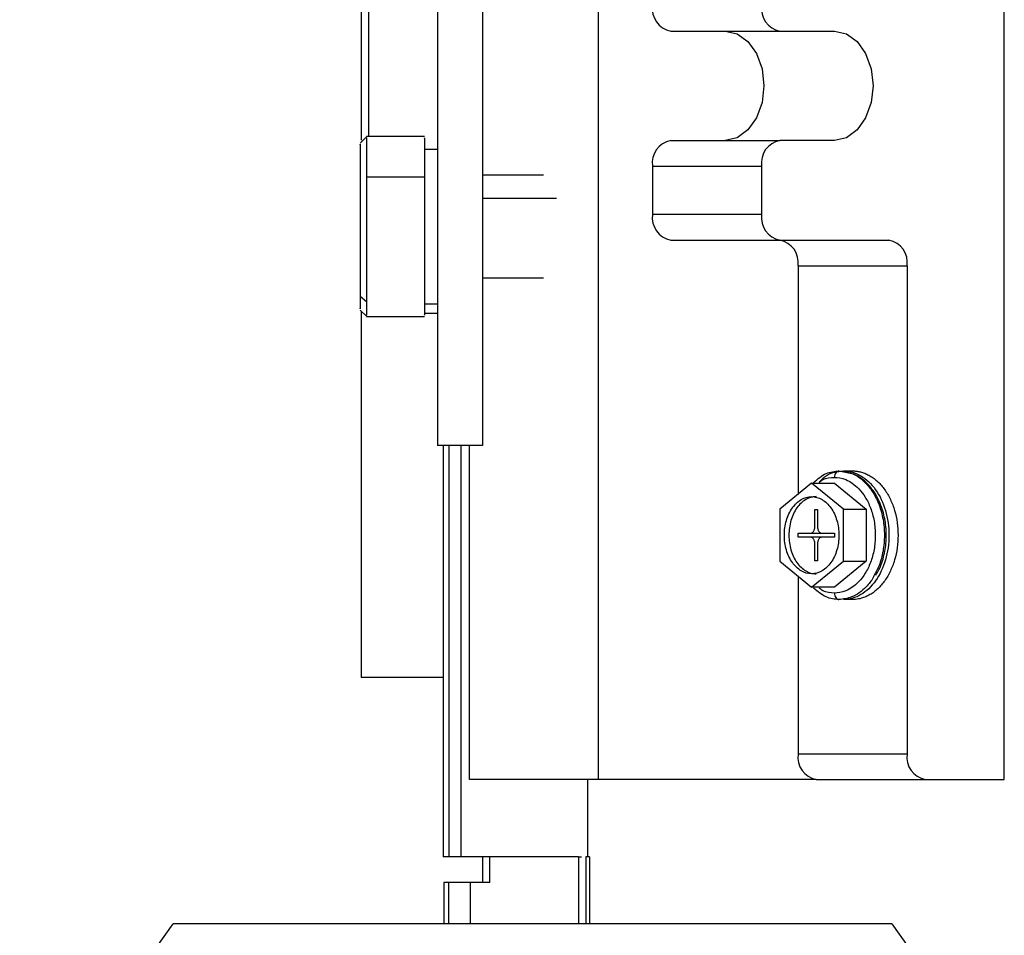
# Model space of a CAD drawing. Header units: inches. Extents: x 3 to 150, y 3 to 116.
# Tile 8 of 64: x 30.63 to 33.65, y 71.44 to 74.24. Entities that reach past the tile are written whole.
import ezdxf

# ---------------------------------------------------------------- set-up
doc = ezdxf.new("R2010")
doc.units = ezdxf.units.IN
doc.header["$LTSCALE"] = 14
doc.header["$MEASUREMENT"] = 0
doc.layers.add('DIMENSIONS', color=140, linetype='Continuous', lineweight=25)
doc.styles.add('SLDTEXTSTYLE0', font='TXT', dxfattribs={"width": 0.7})
doc.dimstyles.new('SLDDIMSTYLE0', dxfattribs={"dimtxt": 1.189453, "dimasz": 1.82, "dimexe": 0, "dimexo": 0.0625, "dimgap": 0.297363, "dimtad": 0, "dimtih": 1, "dimtoh": 1, "dimrnd": 1e-09, "dimzin": 12, "dimdsep": 46, "dimtxsty": 'SLDTEXTSTYLE0', "dimsah": 1, "dimcen": 0.09, "dimadec": 0, "dimazin": 3, "dimtfac": 1, "dimtofl": 0, "dimtmove": 0, "dimatfit": 3, "dimfxl": 0, "dimfrac": 2, "dimtolj": 1, "dimtzin": 12, "dimarcsym": 0})

# ---------------------------------------------------------------- blocks, each defined once
blk = doc.blocks.new('_D')
at = {"layer": 'DIMENSIONS'}
for p, q in [((32.2729, 82.3633), (17.2297, 82.3633)), ((18.9797, 82.3633), (18.9797, 69.4957)), ((16.7177, 67.339), (16.3183, 67.339)), ((16.3183, 67.339), (16.3183, 65.4486)), ((21.2418, 67.339), (21.6412, 67.339)), ((21.6412, 67.339), (21.6412, 65.4486)), ((16.3183, 65.4486), (16.7177, 65.4486)), ((21.6412, 65.4486), (21.2418, 65.4486)), ((18.9797, 50.0278), (18.9797, 65.1823)), ((28.0012, 50.0278), (17.2297, 50.0278))]:
    blk.add_line(p, q, dxfattribs=at)
for points in [[(18.9797, 82.3633), (18.6997, 80.5433), (19.2597, 80.5433)], [(18.9797, 50.0278), (19.2597, 51.8478), (18.6997, 51.8478)]]:
    blk.add_solid(points, dxfattribs=at)
at = {"layer": 'DIMENSIONS', "char_height": 1.16667, "attachment_point": 1, "style": 'SLDTEXTSTYLE0'}
for s, insert in [('32.34', (16.7177, 69.1092)), ('821.3', (16.7177, 66.9525))]:
    blk.add_mtext(s, dxfattribs=dict(at, insert=insert))

msp = doc.modelspace()

# ---------------------------------------------------------------- linework, layer by layer
for p, q in [((32.4027, 71.9144), (32.4027, 78.3121)), ((33.6452, 71.9144), (33.6452, 78.3121)), ((31.6769, 74.589), (31.6769, 73.8718)), ((31.6999, 73.8829), (31.6999, 74.5898)), ((32.6239, 74.2058), (32.958, 74.2058)), ((32.958, 74.2058), (33.125, 74.2058)), ((31.6935, 73.8831), (31.6735, 73.8631)), ((31.8705, 73.8829), (31.6933, 73.8829)), ((31.9099, 73.8436), (31.8705, 73.8436)), ((32.6239, 73.8711), (32.958, 73.8711)), ((33.125, 73.8711), (32.958, 73.8711)), ((32.5682, 73.7924), (32.9023, 73.7924)), ((32.5682, 73.7924), (32.5682, 73.6448)), ((32.9023, 73.7924), (32.9023, 73.6448)), ((31.8705, 73.7585), (31.6933, 73.7585)), ((32.2347, 73.7648), (32.0477, 73.7648)), ((32.2746, 73.6937), (32.0477, 73.6937)), ((32.5682, 73.6448), (32.9023, 73.6448)), ((32.6239, 73.566), (32.958, 73.566)), ((32.958, 73.566), (33.2921, 73.566)), ((33.0137, 73.4873), (33.3477, 73.4873)), ((33.0137, 73.4873), (33.0137, 72.7875)), ((33.3477, 73.4873), (33.3477, 71.9932)), ((32.0477, 73.4499), (32.2347, 73.4499)), ((31.6933, 73.3769), (31.6737, 73.3934)), ((31.8705, 73.3711), (31.9099, 73.3711)), ((31.6735, 73.3516), (31.6935, 73.3316)), ((31.6769, 73.3483), (31.6769, 72.2274)), ((31.6933, 73.3318), (31.8705, 73.3318)), ((31.9099, 73.3416), (31.8705, 73.3416)), ((32.0477, 72.9367), (31.9099, 72.9367)), ((31.9271, 72.9367), (31.9271, 71.6782)), ((31.9456, 71.6782), (31.9456, 72.9367)), ((31.9824, 71.6782), (31.9824, 72.9367)), ((32.0077, 71.9144), (32.0077, 72.9367)), ((33.1389, 72.8593), (33.1593, 72.8552)), ((33.1529, 72.8593), (33.1807, 72.8593)), ((33.0554, 72.8216), (32.958, 72.742)), ((33.1529, 72.742), (33.0554, 72.8216)), ((33.0554, 72.8216), (33.125, 72.8216)), ((33.125, 72.8216), (33.2225, 72.742)), ((32.958, 72.742), (32.958, 72.5829)), ((33.0652, 72.7412), (33.0735, 72.7412)), ((33.0652, 72.6881), (33.0652, 72.7412)), ((33.0735, 72.7412), (33.0735, 72.6881)), ((33.1529, 72.742), (33.2225, 72.742)), ((33.1529, 72.5829), (33.1529, 72.742)), ((33.2225, 72.742), (33.2225, 72.5829)), ((33.0137, 72.6684), (33.0513, 72.6684)), ((33.0137, 72.6566), (33.0137, 72.6684)), ((33.0513, 72.6684), (33.1069, 72.6684)), ((33.0874, 72.6684), (33.125, 72.6684)), ((33.125, 72.6684), (33.125, 72.6566)), ((33.0513, 72.6566), (33.0137, 72.6566)), ((33.1069, 72.6566), (33.0513, 72.6566)), ((33.0652, 72.5837), (33.0652, 72.6369)), ((33.0735, 72.6369), (33.0735, 72.5837)), ((33.125, 72.6566), (33.0874, 72.6566)), ((32.958, 72.5829), (33.0554, 72.5034)), ((33.0554, 72.5034), (33.1529, 72.5829)), ((33.0735, 72.5837), (33.0652, 72.5837)), ((33.2225, 72.5829), (33.125, 72.5034)), ((33.1529, 72.5829), (33.2225, 72.5829)), ((33.0137, 72.5375), (33.0137, 71.9932)), ((33.125, 72.5034), (33.0554, 72.5034)), ((33.1807, 72.4656), (33.1529, 72.4656)), ((31.9271, 72.2274), (31.6769, 72.2274)), ((33.0137, 71.9932), (33.3477, 71.9932)), ((32.4027, 71.9144), (32.0077, 71.9144)), ((32.3701, 71.6782), (32.3701, 71.9144)), ((33.0693, 71.9144), (32.4027, 71.9144)), ((33.0693, 71.9144), (33.4034, 71.9144)), ((33.4034, 71.9144), (33.6452, 71.9144)), ((31.9456, 71.6782), (31.9271, 71.6782)), ((31.9824, 71.6782), (31.9456, 71.6782)), ((32.1724, 71.6782), (31.9824, 71.6782)), ((32.0477, 71.6782), (32.0477, 71.5995)), ((32.07, 71.5995), (32.07, 71.6782)), ((32.3422, 71.6782), (32.1724, 71.6782)), ((32.3422, 71.6782), (32.3508, 71.6782)), ((32.3422, 71.6782), (32.3422, 71.4728)), ((32.3646, 71.6782), (32.3646, 71.4728)), ((32.3758, 71.6782), (32.3758, 71.4728)), ((31.9296, 71.5995), (31.9296, 71.4728)), ((31.944, 71.5995), (31.944, 71.4728)), ((32.07, 71.5995), (32.0115, 71.5995)), ((32.0115, 71.4728), (32.0115, 71.5995)), ((31.0512, 71.4028), (31.1012, 71.4728)), ((33.3012, 71.4728), (33.3512, 71.4028))]:
    msp.add_line(p, q)
at = {"flags": 128}
for points in [[(32.791, 74.2058), (32.8275, 74.1976), (32.8605, 74.1738), (32.8867, 74.1368), (32.9035, 74.0902), (32.9093, 74.0385), (32.9035, 73.9868), (32.8867, 73.9401), (32.8605, 73.9031), (32.8275, 73.8793), (32.791, 73.8711)], [(33.125, 74.2058), (33.1616, 74.1976), (33.1946, 74.1738), (33.2207, 74.1368), (33.2375, 74.0902), (33.2433, 74.0385), (33.2375, 73.9868), (33.2207, 73.9401), (33.1946, 73.9031), (33.1616, 73.8793), (33.125, 73.8711)]]:
    msp.add_lwpolyline(points, dxfattribs=at)
for centre, start, end in [((32.6378, 74.2747), 171.9505, 258.5782), ((32.9719, 74.2747), 171.9505, 258.5782), ((32.6378, 73.8022), 101.4218, 188.0495), ((32.9719, 73.8022), 101.4218, 188.0495), ((32.6378, 73.6349), 171.9505, 258.5782), ((32.9719, 73.6349), 171.9505, 258.5782), ((32.9441, 73.4971), 351.9505, 78.5782), ((33.2781, 73.4971), 351.9505, 78.5782), ((33.0833, 71.9833), 171.9505, 258.5782), ((33.4173, 71.9833), 171.9505, 258.5782)]:
    msp.add_arc(centre, 0.0703, start, end)
for points, knots in [([(31.9099, 74.2753), (31.9099, 74.2753), (31.9099, 74.2709), (31.9099, 74.2538), (31.9099, 74.241), (31.9099, 74.2074), (31.9099, 74.1866), (31.9099, 74.1378), (31.9099, 74.1099), (31.9099, 74.0479), (31.9099, 74.0138), (31.9099, 73.941), (31.9099, 73.9021), (31.9099, 73.8212), (31.9099, 73.779), (31.9099, 73.6931), (31.9099, 73.6493), (31.9099, 73.5617), (31.9099, 73.5179), (31.9099, 73.432), (31.9099, 73.3898), (31.9099, 73.3089), (31.9099, 73.2701), (31.9099, 73.1973), (31.9099, 73.1633), (31.9099, 73.1014), (31.9099, 73.0735), (31.9099, 73.0249), (31.9099, 73.0042), (31.9099, 72.9707), (31.9099, 72.958), (31.9099, 72.941), (31.9099, 72.9367), (31.9099, 72.9367)], [0, 0, 0, 0, 0.0625, 0.0625, 0.125, 0.125, 0.1875, 0.1875, 0.25, 0.25, 0.3125, 0.3125, 0.375, 0.375, 0.4375, 0.4375, 0.5, 0.5, 0.5625, 0.5625, 0.625, 0.625, 0.6875, 0.6875, 0.75, 0.75, 0.8125, 0.8125, 0.875, 0.875, 0.9375, 0.9375, 1, 1, 1, 1]), ([(32.0477, 74.2753), (32.0477, 74.2753), (32.0477, 74.2752), (32.0477, 74.2746), (32.0477, 74.2735), (32.0477, 74.2721), (32.0477, 74.2703), (32.0477, 74.2681), (32.0477, 74.2654), (32.0477, 74.2594), (32.0477, 74.2474), (32.0477, 74.2252), (32.0477, 74.197), (32.0477, 74.1519), (32.0477, 74.0819), (32.0477, 73.9798), (32.0477, 73.8633), (32.0477, 73.7369), (32.0477, 73.6055), (32.0477, 73.4741), (32.0477, 73.3477), (32.0477, 73.2313), (32.0477, 73.1293), (32.0477, 73.0596), (32.0477, 73.0145), (32.0477, 72.9865), (32.0477, 72.9644), (32.0477, 72.9511), (32.0477, 72.9436), (32.0477, 72.9397), (32.0477, 72.9372), (32.0477, 72.9369), (32.0477, 72.9367)], [0, 0, 0, 0, 0.007836, 0.015659, 0.023472, 0.031282, 0.039091, 0.046905, 0.05473, 0.062568, 0.093835, 0.125113, 0.15638, 0.187658, 0.250126, 0.312595, 0.375064, 0.437533, 0.500002, 0.562471, 0.62494, 0.687409, 0.749878, 0.812347, 0.843614, 0.874892, 0.906159, 0.937436, 0.953094, 0.968716, 0.984338, 1, 1, 1, 1]), ([(31.6933, 73.8777), (31.6933, 73.8786), (31.6933, 73.8812), (31.6933, 73.841), (31.6933, 73.786), (31.6933, 73.7585)], [0, 0, 0, 0, 0.206838, 0.603419, 1, 1, 1, 1]), ([(31.8705, 73.8777), (31.8705, 73.8786), (31.8705, 73.8812), (31.8705, 73.841), (31.8705, 73.786), (31.8705, 73.7585)], [0, 0, 0, 0, 0.206904, 0.603452, 1, 1, 1, 1]), ([(31.6737, 73.8584), (31.6737, 73.8592), (31.6737, 73.8617), (31.6737, 73.8232), (31.6737, 73.7517), (31.6737, 73.6562), (31.6737, 73.5544), (31.6737, 73.4581), (31.6737, 73.415), (31.6737, 73.3934)], [0, 0, 0, 0, 0.080012, 0.233344, 0.386675, 0.540006, 0.693337, 0.846669, 1, 1, 1, 1]), ([(31.8705, 73.8436), (31.8705, 73.8436), (31.8705, 73.8374), (31.8705, 73.8138), (31.8705, 73.7963), (31.8705, 73.7525), (31.8705, 73.7263), (31.8705, 73.6692), (31.8705, 73.6383), (31.8705, 73.5764), (31.8705, 73.5455), (31.8705, 73.4884), (31.8705, 73.4622), (31.8705, 73.4185), (31.8705, 73.4009), (31.8705, 73.3773), (31.8705, 73.3711), (31.8705, 73.3711)], [0, 0, 0, 0, 0.125, 0.125, 0.25, 0.25, 0.375, 0.375, 0.5, 0.5, 0.625, 0.625, 0.75, 0.75, 0.875, 0.875, 1, 1, 1, 1]), ([(31.6933, 73.7585), (31.6933, 73.7283), (31.6933, 73.6943), (31.6933, 73.6234), (31.6933, 73.5866), (31.6933, 73.516), (31.6933, 73.4821), (31.6933, 73.4225), (31.6933, 73.3967), (31.6933, 73.3769)], [0, 0, 0, 0, 0.25, 0.25, 0.5, 0.5, 0.75, 0.75, 1, 1, 1, 1]), ([(31.8705, 73.7585), (31.8705, 73.7261), (31.8705, 73.6612), (31.8705, 73.5497), (31.8705, 73.448), (31.8705, 73.3723), (31.8705, 73.3326), (31.8705, 73.336), (31.8705, 73.337)], [0, 0, 0, 0, 0.1825404, 0.3650808, 0.5476213, 0.7301617, 0.9127021, 1, 1, 1, 1]), ([(31.6737, 73.3934), (31.6737, 73.3766), (31.6737, 73.3518), (31.6737, 73.3552), (31.6737, 73.3564)], [0, 0, 0, 0, 0.676511, 1, 1, 1, 1]), ([(31.6933, 73.3769), (31.6933, 73.3588), (31.6933, 73.3321), (31.6933, 73.3358), (31.6933, 73.337)], [0, 0, 0, 0, 0.676481, 1, 1, 1, 1]), ([(33.0615, 72.8242), (33.0739, 72.8349), (33.0978, 72.8554), (33.1257, 72.8581), (33.1389, 72.8593)], [0, 0, 0, 0, 0.5223756, 1, 1, 1, 1]), ([(33.0787, 72.8246), (33.0855, 72.8319), (33.1069, 72.8548), (33.1342, 72.8575), (33.1529, 72.8593)], [0, 0, 0, 0, 0.316126, 1, 1, 1, 1]), ([(33.1389, 72.8593), (33.1373, 72.8593), (33.1355, 72.8589), (33.1321, 72.857), (33.1305, 72.8555), (33.1277, 72.8516), (33.1267, 72.8493), (33.1253, 72.8445), (33.125, 72.842), (33.125, 72.8396)], [0, 0, 0, 0, 0.25, 0.25, 0.5, 0.5, 0.75, 0.75, 1, 1, 1, 1]), ([(33.1529, 72.8593), (33.1711, 72.8593), (33.1893, 72.8542), (33.223, 72.8345), (33.2384, 72.8199), (33.2642, 72.7834), (33.2745, 72.7616), (33.2884, 72.714), (33.2921, 72.6882), (33.2921, 72.6367), (33.2884, 72.6109), (33.2745, 72.5633), (33.2642, 72.5415), (33.2384, 72.5051), (33.223, 72.4905), (33.1893, 72.4707), (33.1711, 72.4656), (33.1529, 72.4656)], [0, 0, 0, 0, 0.125, 0.125, 0.25, 0.25, 0.375, 0.375, 0.5, 0.5, 0.625, 0.625, 0.75, 0.75, 0.875, 0.875, 1, 1, 1, 1]), ([(33.1593, 72.8552), (33.1656, 72.8543), (33.1884, 72.8509), (33.218, 72.8274), (33.2452, 72.7922), (33.2632, 72.7551), (33.2753, 72.711), (33.2796, 72.6624), (33.2752, 72.6141), (33.264, 72.5712), (33.2517, 72.5482), (33.2462, 72.5379)], [0, 0, 0, 0, 0.064088, 0.234162, 0.33369, 0.441644, 0.556048, 0.673973, 0.791898, 0.906302, 1, 1, 1, 1]), ([(33.2839, 72.6625), (33.2836, 72.6713), (33.2829, 72.6966), (33.2746, 72.7376), (33.2566, 72.7816), (33.2306, 72.818), (33.1985, 72.8453), (33.1737, 72.853), (33.1615, 72.8568)], [0, 0, 0, 0, 0.096037, 0.276757, 0.458418, 0.640822, 0.823057, 1, 1, 1, 1]), ([(33.1807, 72.8593), (33.1825, 72.8593), (33.1862, 72.8592), (33.1916, 72.8588), (33.1971, 72.858), (33.2025, 72.8569), (33.2105, 72.8549), (33.2212, 72.8512), (33.234, 72.8446), (33.2464, 72.8364), (33.2621, 72.8231), (33.2798, 72.8026), (33.2972, 72.7725), (33.3101, 72.7383), (33.3181, 72.7011), (33.3208, 72.6625), (33.3181, 72.6238), (33.3101, 72.5867), (33.2972, 72.5524), (33.2798, 72.5224), (33.2621, 72.5018), (33.2464, 72.4886), (33.2341, 72.4803), (33.2212, 72.4738), (33.2094, 72.4696), (33.1989, 72.4672), (33.1898, 72.4659), (33.1837, 72.4657), (33.1807, 72.4656)], [0, 0, 0, 0, 0.012527, 0.025028, 0.037522, 0.050028, 0.062566, 0.093821, 0.125111, 0.156366, 0.187656, 0.250126, 0.312595, 0.375065, 0.437534, 0.500003, 0.562473, 0.624942, 0.687412, 0.749881, 0.812351, 0.843606, 0.874896, 0.906151, 0.937441, 0.958301, 0.979124, 1, 1, 1, 1]), ([(33.0787, 72.8246), (33.0824, 72.8275), (33.0965, 72.8385), (33.1129, 72.8392), (33.125, 72.8396)], [0, 0, 0, 0, 0.261568, 1, 1, 1, 1]), ([(33.125, 72.8396), (33.1355, 72.8396), (33.1473, 72.8378), (33.1729, 72.8273), (33.1868, 72.8184), (33.2069, 72.7971), (33.2134, 72.7887), (33.2254, 72.7692), (33.2309, 72.7581), (33.2402, 72.7336), (33.2439, 72.7202), (33.249, 72.692), (33.2503, 72.6772), (33.2503, 72.6477), (33.249, 72.633), (33.2439, 72.6048), (33.2402, 72.5914), (33.2309, 72.5668), (33.2254, 72.5557), (33.2134, 72.5362), (33.2069, 72.5278), (33.1868, 72.5066), (33.1729, 72.4977), (33.1473, 72.4871), (33.1355, 72.4853), (33.125, 72.4853)], [0, 0, 0, 0, 0.125, 0.125, 0.25, 0.25, 0.3125, 0.3125, 0.375, 0.375, 0.4375, 0.4375, 0.5, 0.5, 0.5625, 0.5625, 0.625, 0.625, 0.6875, 0.6875, 0.75, 0.75, 0.875, 0.875, 1, 1, 1, 1]), ([(33.0554, 72.5444), (33.0445, 72.5444), (33.0336, 72.5474), (33.0134, 72.5593), (33.0041, 72.568), (32.9886, 72.5899), (32.9825, 72.603), (32.9741, 72.6316), (32.9719, 72.647), (32.9719, 72.6779), (32.9741, 72.6934), (32.9825, 72.722), (32.9886, 72.7351), (33.0041, 72.7569), (33.0134, 72.7657), (33.0336, 72.7775), (33.0445, 72.7806), (33.0554, 72.7806)], [0, 0, 0, 0, 0.125, 0.125, 0.25, 0.25, 0.375, 0.375, 0.5, 0.5, 0.625, 0.625, 0.75, 0.75, 0.875, 0.875, 1, 1, 1, 1]), ([(33.0693, 72.7806), (33.0678, 72.7805), (33.0646, 72.7805), (33.06, 72.7799), (33.0553, 72.779), (33.0508, 72.7777), (33.0462, 72.7761), (33.0418, 72.774), (33.0337, 72.7697), (33.0226, 72.7613), (33.0099, 72.7465), (32.9994, 72.7285), (32.9917, 72.708), (32.9869, 72.6857), (32.9853, 72.6625), (32.9869, 72.6393), (32.9917, 72.617), (32.9994, 72.5964), (33.0099, 72.5784), (33.0226, 72.5636), (33.0348, 72.5545), (33.0451, 72.5492), (33.053, 72.5464), (33.0611, 72.5447), (33.0666, 72.5445), (33.0693, 72.5444)], [0, 0, 0, 0, 0.018012, 0.035885, 0.053675, 0.071439, 0.089233, 0.107116, 0.125142, 0.187592, 0.2501, 0.31255, 0.375058, 0.437508, 0.500016, 0.562466, 0.624974, 0.687423, 0.749932, 0.812381, 0.87489, 0.906309, 0.93743, 0.968558, 1, 1, 1, 1]), ([(33.0554, 72.7806), (33.0664, 72.7806), (33.0773, 72.7775), (33.0975, 72.7657), (33.1068, 72.7569), (33.1222, 72.7351), (33.1284, 72.722), (33.1368, 72.6934), (33.1389, 72.6779), (33.1389, 72.647), (33.1368, 72.6316), (33.1284, 72.603), (33.1222, 72.5899), (33.1068, 72.568), (33.0975, 72.5593), (33.0773, 72.5474), (33.0664, 72.5444), (33.0554, 72.5444)], [0, 0, 0, 0, 0.125, 0.125, 0.25, 0.25, 0.375, 0.375, 0.5, 0.5, 0.625, 0.625, 0.75, 0.75, 0.875, 0.875, 1, 1, 1, 1]), ([(33.0513, 72.6684), (33.0519, 72.6684), (33.0531, 72.6685), (33.0549, 72.669), (33.0569, 72.67), (33.059, 72.6716), (33.0612, 72.6741), (33.0629, 72.677), (33.0642, 72.6805), (33.065, 72.6842), (33.0651, 72.6868), (33.0652, 72.6881)], [0, 0, 0, 0, 0.0834694, 0.1663751, 0.2501604, 0.3747768, 0.5001046, 0.6247209, 0.7500487, 0.874847, 1, 1, 1, 1]), ([(33.0735, 72.6881), (33.0735, 72.6872), (33.0736, 72.6855), (33.074, 72.683), (33.0746, 72.6801), (33.0758, 72.6771), (33.0775, 72.6741), (33.0797, 72.6716), (33.0821, 72.6698), (33.0847, 72.6686), (33.0865, 72.6684), (33.0874, 72.6684)], [0, 0, 0, 0, 0.083469, 0.166375, 0.25016, 0.374777, 0.500105, 0.624721, 0.750049, 0.874847, 1, 1, 1, 1]), ([(33.0652, 72.6369), (33.0651, 72.6377), (33.0651, 72.6395), (33.0647, 72.642), (33.0641, 72.6448), (33.0629, 72.6479), (33.0612, 72.6509), (33.059, 72.6534), (33.0566, 72.6552), (33.054, 72.6564), (33.0522, 72.6565), (33.0513, 72.6566)], [0, 0, 0, 0, 0.0834694, 0.1663751, 0.2501604, 0.3747768, 0.5001046, 0.6247209, 0.7500487, 0.874847, 1, 1, 1, 1]), ([(33.0874, 72.6566), (33.0868, 72.6565), (33.0856, 72.6565), (33.0838, 72.6559), (33.0818, 72.655), (33.0797, 72.6534), (33.0775, 72.6509), (33.0758, 72.6479), (33.0745, 72.6445), (33.0737, 72.6407), (33.0736, 72.6382), (33.0735, 72.6369)], [0, 0, 0, 0, 0.0834694, 0.1663751, 0.2501604, 0.3747768, 0.5001046, 0.6247209, 0.7500487, 0.874847, 1, 1, 1, 1]), ([(33.2517, 72.5407), (33.255, 72.5459), (33.2665, 72.5635), (33.2779, 72.6009), (33.2836, 72.6376), (33.2838, 72.6583), (33.2839, 72.6625)], [0, 0, 0, 0, 0.15479, 0.529173, 0.904861, 1, 1, 1, 1]), ([(33.2462, 72.5379), (33.2454, 72.5363), (33.2392, 72.5232), (33.2175, 72.4979), (33.182, 72.4705), (33.1521, 72.4671), (33.1389, 72.4656)], [0, 0, 0, 0, 0.034078, 0.272006, 0.678577, 1, 1, 1, 1]), ([(33.1389, 72.4656), (33.1257, 72.4669), (33.0978, 72.4695), (33.0739, 72.49), (33.0615, 72.5007)], [0, 0, 0, 0, 0.477624, 1, 1, 1, 1]), ([(33.125, 72.4853), (33.1129, 72.4858), (33.0965, 72.4864), (33.0824, 72.4974), (33.0787, 72.5003)], [0, 0, 0, 0, 0.738432, 1, 1, 1, 1]), ([(33.125, 72.4853), (33.125, 72.483), (33.1253, 72.4805), (33.1267, 72.4756), (33.1277, 72.4733), (33.1305, 72.4695), (33.1321, 72.468), (33.1355, 72.466), (33.1373, 72.4656), (33.1389, 72.4656)], [0, 0, 0, 0, 0.25, 0.25, 0.5, 0.5, 0.75, 0.75, 1, 1, 1, 1]), ([(32.3758, 71.6782), (32.3756, 71.6782), (32.3753, 71.6782), (32.3745, 71.6782), (32.3734, 71.6782), (32.3716, 71.6782), (32.3689, 71.6782), (32.366, 71.6782), (32.3646, 71.6782)], [0, 0, 0, 0, 0.125314, 0.24989, 0.374572, 0.500204, 0.74989, 1, 1, 1, 1]), ([(32.0115, 71.5995), (32.0028, 71.5995), (31.9942, 71.5995), (31.9785, 71.5995), (31.9713, 71.5995), (31.9591, 71.5995), (31.9541, 71.5995), (31.9469, 71.5995), (31.9447, 71.5995), (31.944, 71.5995)], [0, 0, 0, 0, 0.25, 0.25, 0.5, 0.5, 0.75, 0.75, 1, 1, 1, 1]), ([(33.3012, 71.4728), (33.3012, 71.4728), (33.2941, 71.4728), (33.266, 71.4728), (33.245, 71.4728), (33.1899, 71.4728), (33.1558, 71.4728), (33.0758, 71.4728), (33.0299, 71.4728), (32.9281, 71.4728), (32.8722, 71.4728), (32.7525, 71.4728), (32.6887, 71.4728), (32.5557, 71.4728), (32.4864, 71.4728), (32.3452, 71.4728), (32.2732, 71.4728), (32.1292, 71.4728), (32.0572, 71.4728), (31.916, 71.4728), (31.8468, 71.4728), (31.7137, 71.4728), (31.65, 71.4728), (31.5302, 71.4728), (31.4743, 71.4728), (31.3725, 71.4728), (31.3266, 71.4728), (31.2466, 71.4728), (31.2125, 71.4728), (31.1574, 71.4728), (31.1364, 71.4728), (31.1083, 71.4728), (31.1012, 71.4728), (31.1012, 71.4728)], [0, 0, 0, 0, 0.0625, 0.0625, 0.125, 0.125, 0.1875, 0.1875, 0.25, 0.25, 0.3125, 0.3125, 0.375, 0.375, 0.4375, 0.4375, 0.5, 0.5, 0.5625, 0.5625, 0.625, 0.625, 0.6875, 0.6875, 0.75, 0.75, 0.8125, 0.8125, 0.875, 0.875, 0.9375, 0.9375, 1, 1, 1, 1])]:
    msp.add_open_spline(points, degree=3, knots=knots)
msp.add_open_spline([(31.944, 71.5995), (31.9344, 71.5995), (31.9296, 71.5995), (31.9296, 71.5995)], degree=3)

# ---------------------------------------------------------------- dimensions: what is measured, and where the dimension line sits
at = {"layer": 'DIMENSIONS'}
dim = msp.add_linear_dim(base=(18.9797, 82.3633), p1=(28.7012, 50.0278), p2=(32.9729, 82.3633), angle=90, dimstyle='SLDDIMSTYLE0', dxfattribs=at)
dim.commit()
dim.dimension.update_dxf_attribs({"geometry": '_D', "text_midpoint": (18.9797, 67.339), "dimtype": 160})

doc.saveas('drawing.dxf')
